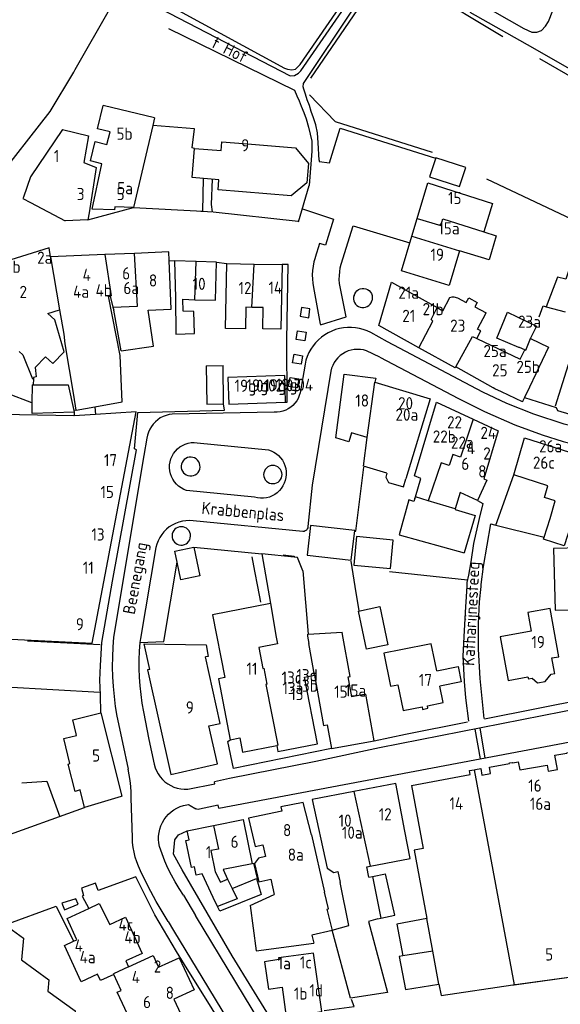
# Model space of a CAD drawing. Header units: metres. Extents: x 233874 to 239264, y 443832 to 448222.
# Tile 74 of 198: x 236145 to 236256, y 444914 to 445116. Entities that reach past the tile are written whole.
import ezdxf

# ---------------------------------------------------------------- set-up
doc = ezdxf.new("R2010")
doc.units = ezdxf.units.M
doc.header["$MEASUREMENT"] = 0
for name, color, linetype in [('BIJGEBOUW', 4, 'Continuous'), ('DAKRAND', 4, 'Continuous'), ('DAKRAND-BYG', 4, 'Continuous'), ('HEG', 253, 'Continuous'), ('HEK', 253, 'Continuous'), ('HOOFDGEBOUW', 4, 'Continuous'), ('HUISNUMMER', 253, 'Continuous'), ('KANTVERH', 253, 'Continuous'), ('KNTONVERHARD', 253, 'Continuous'), ('MUUR', 253, 'Continuous'), ('RASTER', 253, 'Continuous'), ('STRAATNAAM', 253, 'Continuous'), ('TUSSENMUUR', 253, 'Continuous')]:
    doc.layers.add(name, color=color, linetype=linetype)
doc.styles.get("Standard").update_dxf_attribs({"font": 'iso.shx'})

msp = doc.modelspace()

# ---------------------------------------------------------------- linework, layer by layer
at = {"layer": 'BIJGEBOUW'}
for p in [(236182.98, 445045.3), (236186.55, 445037.48)]:
    msp.add_line(p, (236186.44, 445045.35), dxfattribs=at)
for points in [[(236182.98, 445045.3), (236183.11, 445037.43), (236186.55, 445037.48)], [(236199.26, 445037.79), (236199.11, 445043.28), (236187.45, 445042.92), (236187.63, 445037.44), (236199.26, 445037.79)]]:
    msp.add_lwpolyline(points, dxfattribs=at)
at = {"layer": 'DAKRAND'}
for p, q in [((236150.95, 445097.48), (236155.8, 445105.6)), ((236172.41, 445096.23), (236161.83, 445098.72)), ((236163.28, 445059.62), (236163.84, 445057.35)), ((236163.84, 445057.35), (236164, 445056.71)), ((236249.54, 445050.89), (236253.26, 445049.1)), ((236153.98, 445049.83), (236155.74, 445039.24)), ((236147.55, 445042.6), (236147.49, 445041.36)), ((236147.17, 445037.67), (236142.18, 445039.61)), ((236156.31, 445036.21), (236155.83, 445036.11)), ((236155.83, 445036.11), (236155.91, 445035.77)), ((236156.31, 445036.21), (236160.11, 445036.88)), ((236160.11, 445036.88), (236160.27, 445035.31)), ((236155.91, 445035.77), (236155.9, 445035.02)), ((236252.32, 445010.08), (236253.57, 445013.97)), ((236202.8, 445003.21), (236203.9, 444990.16)), ((236203.9, 444990.16), (236210.86, 444990.62)), ((236204.61, 444948.98), (236207.29, 444937.23)), ((236185.31, 444934.28), (236184.44, 444936.11)), ((236218.23, 444931.75), (236218.84, 444931.89))]:
    msp.add_line(p, q, dxfattribs=at)
for points in [[(236180.59, 445089.93), (236180.12, 445090.02), (236180.6, 445093.92), (236172.04, 445094.64)], [(236180.59, 445089.93), (236186.04, 445089.47), (236186.11, 445090.33), (236186.19, 445091.29), (236192.29, 445090.78)], [(236160.11, 445036.88), (236165.72, 445037.86), (236165.33, 445047.39), (236162.96, 445059.56), (236163.28, 445059.62)], [(236165.56, 445048.34), (236172.18, 445049.32), (236171.09, 445056.71)], [(236244.83, 445056.28), (236250.76, 445053.45), (236249.56, 445050.95)], [(236249.56, 445050.95), (236249.53, 445050.89), (236249.54, 445050.89)], [(236153.83, 445048.16), (236151.52, 445045.74), (236150.02, 445047.16), (236147.88, 445044.91), (236148.1, 445043.03), (236147.56, 445042.88), (236147.55, 445042.6)], [(236147.49, 445041.36), (236154.64, 445041.39), (236155.83, 445036.11)], [(236155.74, 445039.24), (236156.24, 445036.2), (236156.31, 445036.21)], [(236155.91, 445035.77), (236147.25, 445035.48), (236147.24, 445037.64), (236147.17, 445037.67)], [(236220.07, 445023.22), (236219.83, 445022.45), (236220.42, 445021.34), (236223.45, 445020.42), (236223.94, 445022.05)], [(236225.82, 445018.03), (236225.63, 445017.46), (236224.56, 445017.76), (236222.58, 445010.57), (236235.93, 445006.9)], [(236257.8, 445012.6), (236256.42, 445008.32), (236252.19, 445009.68), (236252.32, 445010.08)], [(236171.44, 444982.96), (236170.25, 444988.22), (236182.98, 444987.99), (236183.38, 444985.63), (236182.82, 444985.51)], [(236229.88, 444984.67), (236229.17, 444988.23), (236222.95, 444986.98)], [(236230.29, 444982.64), (236234.67, 444983.52), (236235.3, 444980.39), (236230.92, 444979.51)], [(236249.03, 444981.42), (236249.1, 444981), (236249.9, 444981.15), (236251, 444980.22), (236252.56, 444980.5), (236253.78, 444981.96), (236254.53, 444982.1), (236254.48, 444982.41)], [(236216.64, 444942.53), (236224.85, 444944.1), (236223.77, 444949.71)], [(236195.17, 444944.51), (236193.7, 444944.17), (236192.92, 444943.07), (236193.79, 444939.32), (236196.23, 444939.89)], [(236216.36, 444940.31), (236215.95, 444942.39), (236216.64, 444942.53)], [(236188.31, 444937.95), (236193.33, 444940.02), (236194.26, 444936.74), (236185.76, 444933.33), (236185.31, 444934.28)], [(236218.84, 444931.89), (236221.69, 444932.51), (236219.79, 444940.97)], [(236207.77, 444933.74), (236208.83, 444929.35), (236204.7, 444928.35), (236205.1, 444926.73)], [(236228.27, 444931.82), (236222.13, 444930.67), (236223.35, 444924.12)], [(236223.35, 444924.12), (236222.62, 444923.99), (236223.87, 444917.25), (236230.76, 444918.3)]]:
    msp.add_lwpolyline(points, dxfattribs=at)
at = {"layer": 'DAKRAND-BYG'}
for p, q in [((236252.77, 445057.43), (236256.64, 445056.4)), ((236177.81, 445001.32), (236177.03, 445005))]:
    msp.add_line(p, q, dxfattribs=at)
for points in [[(236228.84, 445084.09), (236235, 445082.13), (236236.24, 445086.03), (236230.09, 445087.99), (236228.84, 445084.09)], [(236256.82, 445063.09), (236255.1, 445063.52), (236252.77, 445057.43)], [(236203.68, 445006.41), (236212.77, 445005.36), (236213.48, 445011.45), (236204.39, 445012.49), (236203.68, 445006.41)], [(236213.28, 445004.38), (236220.78, 445003.66), (236221.35, 445009.52), (236213.84, 445010.24), (236213.28, 445004.38)], [(236177.03, 445005), (236176.55, 445007.26), (236180.43, 445008.08)], [(236180.43, 445008.08), (236181.69, 445002.14), (236177.81, 445001.32)], [(236260.08, 444995.25), (236259.78, 445007.93), (236254.29, 445007.8), (236254.59, 444995.12), (236260.08, 444995.25)], [(236215.86, 444987.08), (236214.23, 444994.94), (236218.63, 444995.86), (236220.26, 444988), (236215.86, 444987.08)]]:
    msp.add_lwpolyline(points, dxfattribs=at)
at = {"layer": 'HEG'}
for p, q in [((236251.4, 445108.42), (236262.11, 445102.13)), ((236254.69, 445037.05), (236257.68, 445046.68)), ((236192.36, 445006.04), (236192.91, 445003.11)), ((236192.91, 445003.11), (236193.49, 445000)), ((236220.64, 445003.08), (236236.61, 445001.33)), ((236193.49, 445000), (236194.1, 444996.74)), ((236141.9, 444979.37), (236161.14, 444978.31))]:
    msp.add_line(p, q, dxfattribs=at)
for points in [[(236204.47, 445104.36), (236218.39, 445124.84), (236218.74, 445125.28), (236219.4, 445125.87), (236220.05, 445126.1), (236220.95, 445126.08), (236221.99, 445125.86), (236224.1, 445124.77), (236227.93, 445122.55), (236243.84, 445112.91)], [(236168.77, 445122.97), (236199.05, 445106.41), (236199.69, 445106.2), (236200.53, 445106.09), (236201.33, 445106.22), (236202.24, 445107.14), (236213.53, 445123.56)], [(236204.19, 445100.9), (236209.43, 445095.47), (236229.34, 445089.17)]]:
    msp.add_lwpolyline(points, dxfattribs=at)
at = {"layer": 'HEK'}
msp.add_line((236146.3, 444988.81), (236161.21, 444988.04), dxfattribs=at)
msp.add_lwpolyline([(236240.53, 445083.65), (236260.46, 445074.22), (236256.82, 445063.09)], dxfattribs=at)
at = {"layer": 'HOOFDGEBOUW'}
for p, q in [((236172.41, 445096.23), (236172.04, 445094.64)), ((236225.19, 445071.92), (236226.3, 445075.56)), ((236239.96, 445072.81), (236242.52, 445071.99)), ((236168.26, 445068.38), (236162.18, 445068.12)), ((236162.18, 445068.12), (236151.06, 445067.65)), ((236175.8, 445056.91), (236175.38, 445066.9)), ((236185.1, 445066.59), (236180.9, 445066.71)), ((236192.82, 445066.17), (236198.56, 445066.06)), ((236238.59, 445058.29), (236238.13, 445057.37)), ((236165.56, 445048.34), (236164, 445056.71)), ((236171.09, 445056.71), (236175.8, 445056.91)), ((236238.13, 445057.37), (236240.44, 445056.15)), ((236160.27, 445035.31), (236155.9, 445035.02)), ((236225.82, 445018.03), (236225.92, 445018.37)), ((236194.4, 445006.68), (236196.17, 444996.48)), ((236201.05, 445005.99), (236194.4, 445006.68)), ((236106.7, 444990.83), (236159.6, 444988.36)), ((236185.88, 444971.86), (236182.82, 444985.51)), ((236230.29, 444982.64), (236229.88, 444984.67)), ((236231.6, 444976.13), (236230.92, 444979.51)), ((236244.95, 444980.68), (236249.03, 444981.42)), ((236197.46, 444967.35), (236197.71, 444966.09)), ((236237.01, 444962.19), (236237.98, 444962.35)), ((236187.38, 444939.91), (236188.31, 444937.95)), ((236196.23, 444939.89), (236196.96, 444936.75)), ((236216.36, 444940.31), (236217.09, 444940.45)), ((236217.09, 444940.45), (236219.79, 444940.97)), ((236192.01, 444934.46), (236196.96, 444936.75)), ((236192.01, 444934.46), (236193.21, 444925.18)), ((236193.21, 444925.18), (236205.1, 444926.73)), ((236167.06, 444921.9), (236172.07, 444924.22)), ((236246.22, 444918.19), (236259.91, 444920.07)), ((236245.92, 444918.15), (236246.22, 444918.19))]:
    msp.add_line(p, q, dxfattribs=at)
for points in [[(236155.8, 445105.6), (236156.11, 445106.16), (236163.41, 445118.95)], [(236129.54, 445103.16), (236126.42, 445099.25), (236130.69, 445095.72), (236129.41, 445094.09), (236134.1, 445090.33), (236132.59, 445088.4), (236139.48, 445082.87), (236150.95, 445097.48)], [(236172.04, 445094.64), (236168.09, 445077.8), (236164.22, 445077.96), (236164.2, 445077.3), (236159.6, 445077.47), (236161.6, 445086.78), (236159.21, 445087.41), (236160.19, 445091.33), (236162.62, 445090.73), (236163.25, 445093.32), (236160.7, 445093.92), (236161.83, 445098.72)], [(236153.48, 445093.84), (236146.93, 445084.08), (236145.46, 445079.91)], [(236153.48, 445093.84), (236158.86, 445092.5), (236157.88, 445087.03), (236160.42, 445086.03), (236158.94, 445076.7)], [(236192.29, 445090.78), (236201.3, 445090.03), (236203.98, 445086.8), (236203.65, 445082.86), (236200.42, 445080.18), (236185.44, 445081.43), (236185.61, 445083.49), (236180.09, 445083.96), (236180.59, 445089.93)], [(236226.3, 445075.56), (236228.5, 445082.85), (236241.73, 445078.65), (236239.96, 445072.81)], [(236145.46, 445079.91), (236145.36, 445079.63), (236146.9, 445078.82), (236154.04, 445075.09)], [(236158.94, 445076.7), (236158.71, 445075.28), (236154.04, 445075.09)], [(236234.98, 445068.91), (236232.82, 445061.77), (236223.05, 445064.82), (236225.19, 445071.92)], [(236242.52, 445071.99), (236241.07, 445067.07), (236234.98, 445068.91)], [(236151.06, 445067.65), (236151.06, 445067.65), (236150.75, 445069.51), (236140.46, 445066.28), (236135.08, 445063.01), (236132.41, 445060.04)], [(236175.38, 445066.9), (236175.3, 445068.68), (236168.26, 445068.38)], [(236180.9, 445066.71), (236176.46, 445066.83), (236176.7, 445059.25), (236176.76, 445051.79), (236180.6, 445051.91), (236180.45, 445056.43), (236178.27, 445056.5), (236178.19, 445058.94), (236180.67, 445058.86)], [(236180.67, 445058.86), (236184.88, 445058.75), (236185.1, 445066.59)], [(236192.35, 445057.29), (236191.14, 445057.32), (236191.05, 445052.87), (236186.95, 445052.96), (236187.21, 445066.28), (236192.82, 445066.17)], [(236198.56, 445066.06), (236198.3, 445052.83), (236194.6, 445052.9), (236194.68, 445057.24), (236192.35, 445057.29)], [(236226.61, 445049.01), (236218.43, 445053.56), (236221, 445062.45), (236230.37, 445057.24)], [(236230.37, 445057.24), (236231.52, 445056.6), (236233.02, 445059.3), (236233.46, 445059.48), (236233.81, 445059.47), (236234.54, 445059.26), (236236.37, 445058.29)], [(236236.37, 445058.29), (236236.89, 445059.23), (236238.59, 445058.29)], [(236153.83, 445048.16), (236151.89, 445054.72), (236150.47, 445056.04), (236152.9, 445056.79)], [(236152.9, 445056.79), (236153.79, 445051.77), (236153.98, 445049.83)], [(236248.38, 445048.6), (236247.3, 445049.04), (236247.18, 445049.08), (236242.65, 445050.94), (236244.83, 445056.28)], [(236238.54, 445050.91), (236239.36, 445052.48), (236238.7, 445052.83), (236240.44, 445056.15)], [(236238.54, 445050.91), (236247.45, 445046.65), (236248.38, 445048.6)], [(236234.19, 445045.07), (236234.08, 445044.86), (236226.61, 445049.01)], [(236253.26, 445049.1), (236249.34, 445040.89), (236248.32, 445038.76)], [(236248.32, 445038.76), (236247.92, 445037.94), (236247.89, 445037.87), (236243.57, 445039.93), (236242.24, 445040.57), (236241.86, 445040.75), (236234.19, 445045.07)], [(236216.05, 445030.57), (236212.84, 445031.54), (236212.29, 445029.7), (236209.6, 445030.51), (236211.28, 445043.6), (236217.83, 445042.77), (236217.57, 445041.92), (236217.58, 445041.92)], [(236217.58, 445041.92), (236228.92, 445038.48), (236223.94, 445022.05)], [(236225.92, 445018.37), (236227.04, 445022.12), (236225.75, 445022.72), (236230.27, 445037.79), (236237.8, 445034.32)], [(236155.9, 445035.02), (236155.83, 445035.01), (236133.46, 445035.44)], [(236159.6, 444988.36), (236168.61, 445035.87), (236160.27, 445035.31)], [(236237.8, 445034.32), (236242.93, 445031.95), (236239.97, 445022.09), (236240.58, 445021.81), (236238.66, 445017.63), (236235.1, 445019.27), (236234.1, 445015.93)], [(236220.07, 445023.22), (236215.29, 445024.67), (236216.05, 445030.57)], [(236253.57, 445013.97), (236254.63, 445017.56), (236252.41, 445018.27), (236253.11, 445020.66), (236246.09, 445022.92), (236248.33, 445030.53), (236262.29, 445026.05), (236258.29, 445012.45), (236257.8, 445012.6)], [(236234.1, 445015.93), (236234.05, 445015.77), (236238.22, 445014.52), (236235.93, 445006.9)], [(236202.8, 445003.21), (236201.72, 445005.92), (236201.05, 445005.99)], [(236196.17, 444996.48), (236184.3, 444994.16), (236186.82, 444981.27), (236185.49, 444981.01), (236187.93, 444968.5), (236189.88, 444968.88), (236190.45, 444965.97), (236197.46, 444967.35)], [(236254.48, 444982.41), (236253.95, 444985.31), (236255.36, 444985.56), (236253.58, 444995.44), (236249.02, 444994.61), (236249.71, 444990.77), (236243.33, 444989.62), (236244.95, 444980.68)], [(236205.22, 444981.75), (236207.05, 444971.44), (236207.82, 444971.58), (236208.7, 444966.72), (236217.46, 444968.31), (236215.72, 444977.86), (236212.87, 444977.34), (236212.13, 444981.4), (236212.53, 444981.47), (236210.95, 444990.1), (236210.86, 444990.62)], [(236222.95, 444986.98), (236219.45, 444986.28), (236220.82, 444979.49), (236222.32, 444979.79)], [(236171.44, 444982.96), (236170.93, 444982.84), (236175.74, 444961.39), (236185.29, 444963.53), (236183.54, 444971.34), (236185.88, 444971.86)], [(236197.71, 444966.09), (236205.83, 444967.68), (236203.15, 444981.35), (236205.22, 444981.75)], [(236222.32, 444979.79), (236223.39, 444974.48), (236227.29, 444975.26), (236227.39, 444974.73), (236228.49, 444974.96), (236228.38, 444975.48), (236231.6, 444976.13)], [(236155.02, 444963.62), (236153.74, 444968.73), (236154.05, 444968.81), (236156.39, 444969.4), (236156.31, 444969.71), (236155.59, 444972.59), (236161.37, 444974.04), (236165.67, 444956.91), (236165.52, 444956.87)], [(236241.12, 444962.91), (236245.25, 444963.65), (236245.23, 444963.76), (236245.87, 444963.87), (236245.89, 444963.76), (236247.04, 444963.97), (236247.34, 444962.3), (236252.98, 444963.3), (236253.2, 444962.08), (236255.07, 444962.41), (236254.55, 444965.32), (236256.99, 444965.75), (236256.97, 444965.85), (236257.57, 444965.96)], [(236165.52, 444956.87), (236165.53, 444956.83), (236158.04, 444954.6), (236157.15, 444958.21), (236156.09, 444957.89), (236154.69, 444963.52), (236155.02, 444963.62)], [(236225.11, 444959.09), (236237.17, 444961.37), (236237.01, 444962.19)], [(236237.98, 444962.35), (236238.25, 444962.4), (236239.33, 444962.59), (236239.57, 444961.25), (236241.36, 444961.57), (236241.12, 444962.91)], [(236223.77, 444949.71), (236221.89, 444959.53), (236213.31, 444957.88)], [(236213.31, 444957.88), (236204.73, 444956.23), (236207.8, 444942.11), (236209.2, 444941.28), (236209.99, 444941.43), (236210.48, 444939.18), (236210.49, 444939.18)], [(236225.11, 444959.09), (236227.49, 444946.18), (236225.69, 444945.82), (236228.27, 444931.82)], [(236204.61, 444948.98), (236202.89, 444955.65), (236198.33, 444954.71), (236198.54, 444953.84), (236191.66, 444952.42), (236193.01, 444946.58), (236194.61, 444946.91), (236195.17, 444944.51)], [(236184.5, 444950.91), (236190.57, 444952.15), (236192.43, 444943.06)], [(236184.44, 444936.11), (236182.13, 444940.96), (236180.91, 444940.72), (236180.56, 444942.43), (236179.95, 444942.3), (236178.82, 444947.84), (236179.48, 444947.98), (236179.1, 444949.81), (236184.5, 444950.91)], [(236192.43, 444943.06), (236186.46, 444941.85), (236187.38, 444939.91)], [(236218.23, 444931.75), (236216.32, 444931.21), (236220.21, 444916.61), (236212.57, 444915.44), (236208.81, 444929.43), (236212.26, 444930.36), (236210.49, 444939.18)], [(236207.77, 444933.74), (236208.08, 444933.81), (236207.29, 444937.23)], [(236155.76, 444927.12), (236156.45, 444927.44), (236154.43, 444931.79), (236158.92, 444933.87)], [(236158.92, 444933.87), (236161.05, 444934.86), (236163.19, 444930.57), (236166.42, 444932.07), (236169.87, 444924.64), (236166.51, 444923.09), (236167.06, 444921.9)], [(236141.71, 444930.49), (236145.51, 444927.75), (236145.09, 444923.29), (236150.72, 444919.22), (236150.5, 444916.9), (236156.11, 444912.85), (236155.91, 444910.7), (236157.79, 444909.15), (236157.57, 444906.88), (236159.45, 444905.52), (236159.24, 444903.21)], [(236164, 444920.33), (236161.29, 444919.07), (236160.68, 444920.38), (236157.33, 444918.83), (236153.89, 444926.26), (236155.76, 444927.12)], [(236172.07, 444924.22), (236173.2, 444921.78), (236177.46, 444923.76), (236180.54, 444917.14), (236176.37, 444915.21), (236177.78, 444912.17)], [(236206.71, 444912.69), (236205, 444924.69), (236197.8, 444923.75), (236197.88, 444923.38), (236194.94, 444922.93), (236195.77, 444917.31), (236198.6, 444917.72), (236199.37, 444911.64), (236206.71, 444912.69)], [(236169.64, 444908.39), (236168.25, 444911.39), (236167.36, 444910.98), (236164.71, 444916.68), (236165.52, 444917.05), (236164, 444920.33)], [(236230.76, 444918.3), (236231.19, 444915.96), (236245.92, 444918.15)]]:
    msp.add_lwpolyline(points, dxfattribs=at)
at = {"layer": 'KANTVERH'}
for p, q in [((236182.31, 445077.04), (236182.45, 445083.76)), ((236201.96, 445074.83), (236204.11, 445082.29)), ((236181.86, 445077.05), (236182.31, 445077.02)), ((236184.4, 445076.89), (236201.86, 445074.98)), ((236175.38, 445066.9), (236176.46, 445066.83)), ((236185.1, 445066.59), (236187.21, 445066.28)), ((236205.01, 445061.36), (236206.39, 445053.81)), ((236220.22, 445050.21), (236216.76, 445052.13)), ((236218.61, 445047.07), (236215.89, 445048.36)), ((236203.27, 445045.65), (236202.26, 445039.73)), ((236196.96, 445035.75), (236175.99, 445035.39)), ((236181.14, 445029.5), (236195.75, 445028.06)), ((236242.42, 445012.56), (236246.09, 445022.92)), ((236192.92, 445018.29), (236178.96, 445019.68)), ((236202.79, 445011.28), (236180.3, 445013.45)), ((236172.65, 445007.98), (236169.48, 444989.29)), ((236180.43, 445008.08), (236194.4, 445006.68)), ((236212.68, 445005.19), (236213.49, 445000)), ((236213.49, 445000), (236214.28, 444994.95)), ((236169.48, 444989.29), (236169.39, 444988.48)), ((236161.37, 444974.04), (236161.31, 444977.73)), ((236264.77, 444975.97), (236218.58, 444966.82)), ((236170.12, 444974.25), (236171.24, 444968.55)), ((236164.63, 444973.34), (236165.8, 444967.91)), ((236238.15, 444970.7), (236239.21, 444964.61)), ((236239.13, 444970.89), (236240.2, 444964.79)), ((236165.8, 444967.91), (236166.94, 444962.48)), ((236171.24, 444968.55), (236172.29, 444963.46)), ((236218.58, 444966.82), (236205.5, 444964.07)), ((236205.5, 444964.07), (236187.77, 444960.52)), ((236187.77, 444960.52), (236184.72, 444959.86)), ((236167.83, 444948.42), (236167.56, 444956.53)), ((236139.82, 444948.06), (236158.04, 444954.6)), ((236179.71, 444955.03), (236180.85, 444954.34)), ((236178.31, 444936.6), (236180.8, 444932.41)), ((236175.17, 444931.19), (236176.29, 444929.35)), ((236245.92, 444918.15), (236259.91, 444920.07))]:
    msp.add_line(p, q, dxfattribs=at)
for points in [[(236206.14, 445087.48), (236206.15, 445087.26), (236208.3, 445087), (236210.49, 445094.1), (236230.07, 445087.92)], [(236184.23, 445083.61), (236184.03, 445078.44), (236184.23, 445076.91)], [(236158.71, 445075.28), (236168.09, 445077.8), (236182.31, 445077.04), (236184.23, 445076.91)], [(236202.73, 445077.52), (236209.14, 445075.39), (236207.48, 445070.07), (236206.25, 445070.42), (236205.34, 445067.56), (236205.34, 445067.47)], [(236210.67, 445066.19), (236213.12, 445074.02), (236224.78, 445070.54)], [(236205.34, 445067.47), (236205.1, 445066.62), (236204.92, 445065.76), (236204.81, 445064.88), (236204.76, 445064), (236204.78, 445063.11), (236204.86, 445062.23), (236205.01, 445061.36)], [(236199.26, 445037.79), (236199.58, 445037.81), (236199.53, 445050.53), (236199.78, 445066.1), (236198.56, 445066.06)], [(236210.36, 445062.21), (236210.31, 445063.01), (236210.32, 445063.81), (236210.38, 445064.61), (236210.49, 445065.41), (236210.67, 445066.19)], [(236206.47, 445053.7), (236211.69, 445055.32), (236210.36, 445062.21)], [(236213.34, 445059.73), (236213.47, 445060.09), (236213.67, 445060.43), (236213.93, 445060.71), (236214.25, 445060.93), (236214.6, 445061.09), (236214.98, 445061.17), (236215.37, 445061.17), (236215.75, 445061.1), (236216.11, 445060.94), (236216.43, 445060.72), (236216.69, 445060.44), (236216.89, 445060.11), (236217.03, 445059.74), (236217.08, 445059.36), (236217.06, 445058.97), (236216.96, 445058.6)], [(236213.34, 445059.73), (236213.25, 445059.36), (236213.24, 445058.98), (236213.31, 445058.61), (236213.45, 445058.26), (236213.65, 445057.94), (236213.91, 445057.67), (236214.23, 445057.46), (236214.57, 445057.31)], [(236214.57, 445057.31), (236214.94, 445057.24), (236215.32, 445057.23), (236215.69, 445057.31), (236216.04, 445057.45), (236216.35, 445057.66), (236216.61, 445057.93), (236216.82, 445058.25), (236216.96, 445058.6)], [(236204.03, 445055.15), (236204.29, 445057.02), (236202.52, 445057.24), (236202.26, 445055.5), (236204.03, 445055.15)], [(236201.75, 445052.5), (236203.51, 445052.2), (236203.23, 445050.43), (236201.47, 445050.67), (236201.75, 445052.5)], [(236216.76, 445052.13), (236216.01, 445052.47), (236215.23, 445052.76), (236214.43, 445052.97), (236213.62, 445053.1), (236212.8, 445053.17), (236211.97, 445053.17), (236211.15, 445053.09), (236210.34, 445052.94), (236209.54, 445052.72), (236208.77, 445052.43), (236208.03, 445052.07), (236207.32, 445051.65), (236206.65, 445051.16), (236206.02, 445050.63), (236205.45, 445050.03), (236204.93, 445049.39), (236204.47, 445048.71), (236204.07, 445047.99), (236203.73, 445047.23), (236203.47, 445046.45), (236203.27, 445045.65)], [(236352.93, 445009.12), (236335.37, 445015.28), (236321.22, 445020.2), (236315.29, 445022.15), (236310.71, 445023.34), (236303.85, 445024.59), (236282.11, 445028.27), (236265.19, 445031.06), (236262.29, 445031.84), (236256.48, 445033.31), (236250.22, 445035.37), (236244.68, 445037.58), (236239.77, 445039.91), (236220.22, 445050.21)], [(236215.89, 445048.36), (236215.28, 445048.54), (236214.65, 445048.64), (236214.01, 445048.67), (236213.38, 445048.63), (236212.75, 445048.51), (236212.14, 445048.33), (236211.55, 445048.07), (236211, 445047.76), (236210.49, 445047.38), (236210.02, 445046.95), (236209.61, 445046.46), (236209.25, 445045.94), (236208.95, 445045.37), (236208.72, 445044.78), (236208.56, 445044.16)], [(236201.02, 445047.69), (236202.76, 445047.36), (236202.45, 445045.6), (236200.71, 445045.91), (236201.02, 445047.69)], [(236218.61, 445047.07), (236234.8, 445038.6), (236240.09, 445035.88), (236246.36, 445033.19), (236251.94, 445031.13), (236256.27, 445029.76), (236261.62, 445028.45), (236272.78, 445026.34), (236294.61, 445022.66), (236305.84, 445020.81), (236310.46, 445019.83), (236314.3, 445018.76), (236332.55, 445012.56), (236343.32, 445008.81), (236351.62, 445005.92)], [(236208.56, 445044.16), (236204.74, 445020.79), (236203.85, 445012.32)], [(236200.21, 445042.9), (236201.98, 445042.64), (236201.68, 445040.79), (236199.88, 445041.06), (236200.21, 445042.9)], [(236202.26, 445039.73), (236202.09, 445039.16), (236201.86, 445038.6), (236201.56, 445038.08), (236201.21, 445037.6), (236200.8, 445037.16), (236200.34, 445036.77), (236199.84, 445036.44), (236199.31, 445036.17), (236198.74, 445035.96), (236198.16, 445035.82), (236197.56, 445035.75), (236196.96, 445035.75)], [(236248.32, 445038.76), (236254.84, 445036.7), (236255.07, 445036.1), (236260.16, 445034.6)], [(236161.31, 444983.74), (236161.6, 444988.47), (236163.74, 445001.1), (236168.7, 445028.04), (236168.29, 445028.27), (236168.96, 445035.7), (236186.73, 445036.2), (236186.55, 445037.48)], [(236175.99, 445035.39), (236175.36, 445035.29), (236174.74, 445035.12), (236174.14, 445034.88), (236173.57, 445034.58), (236173.04, 445034.21), (236172.56, 445033.8), (236172.12, 445033.33), (236171.73, 445032.81), (236171.4, 445032.26), (236171.14, 445031.67), (236170.94, 445031.06), (236170.81, 445030.43)], [(236170.81, 445030.43), (236170.22, 445026.89), (236163.94, 444989.58)], [(236178.96, 445019.68), (236178.38, 445019.91), (236177.83, 445020.2), (236177.32, 445020.56), (236176.86, 445020.98), (236176.46, 445021.46), (236176.12, 445021.98), (236175.84, 445022.53), (236175.64, 445023.12), (236175.51, 445023.73), (236175.45, 445024.35), (236175.47, 445024.97), (236175.57, 445025.59), (236175.74, 445026.18), (236175.99, 445026.76), (236176.3, 445027.29), (236176.67, 445027.79), (236177.11, 445028.23), (236177.6, 445028.62), (236178.12, 445028.95), (236178.69, 445029.21), (236179.28, 445029.39), (236179.89, 445029.51), (236180.52, 445029.54), (236181.14, 445029.5)], [(236195.75, 445028.06), (236196.33, 445027.86), (236196.87, 445027.58), (236197.39, 445027.24), (236197.85, 445026.85), (236198.27, 445026.4), (236198.63, 445025.9), (236198.92, 445025.36), (236199.15, 445024.79), (236199.31, 445024.2), (236199.4, 445023.59), (236199.41, 445022.98), (236199.35, 445022.36), (236199.21, 445021.77), (236199.01, 445021.19), (236198.74, 445020.64), (236198.4, 445020.13), (236198, 445019.66), (236197.55, 445019.24), (236197.05, 445018.88), (236196.52, 445018.59), (236195.95, 445018.35), (236195.36, 445018.2), (236194.75, 445018.11), (236194.13, 445018.09), (236193.52, 445018.15), (236192.92, 445018.29)], [(236180.25, 445026.49), (236179.88, 445026.54), (236179.5, 445026.53), (236179.14, 445026.43), (236178.8, 445026.28), (236178.49, 445026.05), (236178.24, 445025.78), (236178.04, 445025.46), (236177.91, 445025.1), (236177.85, 445024.73), (236177.86, 445024.36), (236177.95, 445023.99), (236178.1, 445023.65), (236178.31, 445023.34), (236178.58, 445023.08), (236178.9, 445022.88), (236179.25, 445022.74), (236179.62, 445022.67)], [(236179.62, 445022.67), (236180.01, 445022.67), (236180.38, 445022.76), (236180.74, 445022.91), (236181.05, 445023.13), (236181.32, 445023.41), (236181.53, 445023.74), (236181.66, 445024.1), (236181.73, 445024.48), (236181.71, 445024.87), (236181.62, 445025.24), (236181.46, 445025.59), (236181.23, 445025.9), (236180.95, 445026.16), (236180.62, 445026.36), (236180.25, 445026.49)], [(236196.67, 445024.85), (236196.3, 445024.82), (236195.94, 445024.71), (236195.62, 445024.53), (236195.33, 445024.3), (236195.1, 445024.01), (236194.92, 445023.68), (236194.82, 445023.33), (236194.78, 445022.96), (236194.82, 445022.59), (236194.93, 445022.24), (236195.11, 445021.91), (236195.34, 445021.63), (236195.63, 445021.4), (236195.96, 445021.22), (236196.31, 445021.12), (236196.68, 445021.09), (236197.05, 445021.13)], [(236197.05, 445021.13), (236197.4, 445021.23), (236197.73, 445021.41), (236198.01, 445021.65), (236198.24, 445021.93), (236198.41, 445022.26), (236198.52, 445022.61), (236198.55, 445022.98), (236198.51, 445023.34), (236198.4, 445023.7), (236198.23, 445024.02), (236197.99, 445024.3), (236197.71, 445024.54), (236197.38, 445024.71), (236197.03, 445024.82), (236196.67, 445024.85)], [(236238.66, 445017.63), (236239.79, 445017.03), (236239.03, 445013.97)], [(236239.03, 445013.97), (236237.83, 445008.82), (236237.3, 445005.05), (236236.8, 445002.28), (236236.51, 445000.79), (236236.46, 445000)], [(236180.3, 445013.45), (236179.56, 445013.5), (236178.83, 445013.47), (236178.1, 445013.36), (236177.38, 445013.18), (236176.69, 445012.92), (236176.03, 445012.59), (236175.41, 445012.2), (236174.84, 445011.74), (236174.31, 445011.22), (236173.85, 445010.65), (236173.44, 445010.03), (236173.11, 445009.38), (236172.84, 445008.69), (236172.65, 445007.98)], [(236177.88, 445012.26), (236177.51, 445012.22), (236177.16, 445012.12), (236176.84, 445011.95), (236176.56, 445011.72), (236176.32, 445011.44), (236176.14, 445011.13), (236176.03, 445010.78), (236175.98, 445010.42), (236176.01, 445010.05), (236176.1, 445009.7), (236176.26, 445009.38), (236176.48, 445009.08), (236176.75, 445008.84), (236177.06, 445008.65), (236177.4, 445008.53)], [(236177.4, 445008.53), (236177.78, 445008.47), (236178.15, 445008.49), (236178.52, 445008.58), (236178.86, 445008.74), (236179.16, 445008.97), (236179.41, 445009.25), (236179.6, 445009.58), (236179.72, 445009.94), (236179.77, 445010.31), (236179.74, 445010.69), (236179.64, 445011.05), (236179.47, 445011.39), (236179.23, 445011.68), (236178.94, 445011.93), (236178.61, 445012.11), (236178.25, 445012.22), (236177.88, 445012.26)], [(236203.85, 445012.32), (236203.82, 445012.04), (236203.71, 445011.79), (236203.55, 445011.57), (236203.33, 445011.41), (236203.07, 445011.3), (236202.79, 445011.28)], [(236239.4, 445000), (236239.44, 445000.38), (236239.92, 445004.1), (236241.37, 445012.83), (236242.42, 445012.56)], [(236198.8, 445006.48), (236201.03, 445006.23), (236201.05, 445005.99)], [(236169.39, 444988.48), (236174.27, 444988.7), (236177.03, 445005)], [(236236.46, 445000), (236236.21, 444995.83), (236235.96, 444990.96), (236235.69, 444985.65), (236235.93, 444980.47), (236236.21, 444977.13), (236236.8, 444972.35)], [(236240.04, 444972.88), (236239.23, 444981.05), (236238.86, 444987.12), (236238.87, 444992.29), (236239.07, 444996.86), (236239.4, 445000)], [(236163.94, 444989.58), (236163.8, 444987.55), (236163.73, 444985.51), (236163.72, 444983.48), (236163.77, 444981.44), (236163.89, 444979.41), (236164.07, 444977.38), (236164.32, 444975.36), (236164.63, 444973.34)], [(236169.39, 444988.48), (236169.26, 444986.7), (236169.19, 444984.91), (236169.18, 444983.13), (236169.24, 444981.34), (236169.37, 444979.56), (236169.55, 444977.78), (236169.8, 444976.01), (236170.12, 444974.25)], [(236161.31, 444977.73), (236161.21, 444979.23), (236161.18, 444980.74), (236161.21, 444982.24), (236161.31, 444983.74)], [(236240.09, 444972.77), (236261.11, 444976.95), (236265.51, 444977.69)], [(236185.55, 444954.47), (236291.75, 444974.53), (236292.4, 444974.64), (236293.19, 444974.69), (236293.89, 444974.74), (236294.72, 444974.74), (236295.54, 444974.7), (236296.36, 444974.49), (236297.24, 444974.13), (236298.05, 444973.65), (236298.9, 444973.09), (236299.54, 444972.29), (236300.09, 444971.49), (236300.55, 444970.52), (236300.7, 444969.84), (236304.85, 444943.93), (236310.11, 444909.56), (236312.04, 444898.5), (236312.2, 444897.35)], [(236217.46, 444968.31), (236223.86, 444969.64), (236236.6, 444972.2)], [(236208.7, 444966.72), (236188.61, 444962.59), (236187.41, 444968.14), (236187.93, 444968.5)], [(236172.29, 444963.46), (236172.49, 444962.77), (236172.76, 444962.11), (236173.1, 444961.48), (236173.51, 444960.89), (236173.99, 444960.35), (236174.51, 444959.86), (236175.09, 444959.44), (236175.71, 444959.08), (236176.37, 444958.79), (236177.06, 444958.58), (236177.76, 444958.44), (236178.48, 444958.37), (236179.19, 444958.39)], [(236167.56, 444956.53), (236167.56, 444957.73), (236167.5, 444958.92), (236167.37, 444960.12), (236167.19, 444961.3), (236166.94, 444962.48)], [(236179.19, 444958.39), (236184.79, 444959.45), (236184.72, 444959.86)], [(236173.41, 444946.6), (236173.28, 444947.31), (236173.21, 444948.02), (236173.23, 444948.74), (236173.31, 444949.45), (236173.47, 444950.15), (236173.7, 444950.83), (236173.99, 444951.49), (236174.36, 444952.1), (236174.78, 444952.68), (236175.26, 444953.22), (236175.79, 444953.7), (236176.37, 444954.12), (236176.99, 444954.48), (236177.64, 444954.78), (236178.32, 444955.01), (236179.02, 444955.17)], [(236179.02, 444955.17), (236179.26, 444955.18), (236179.5, 444955.14), (236179.71, 444955.03)], [(236181.58, 444954.22), (236181.33, 444954.2), (236181.08, 444954.24), (236180.85, 444954.34)], [(236185.55, 444954.47), (236185.46, 444955.07), (236181.58, 444954.22)], [(236212.31, 444880.1), (236210.84, 444883.17), (236208.89, 444887.47), (236207.31, 444890.83), (236205.93, 444893.74), (236204.68, 444896.25), (236202.62, 444900.26), (236198.89, 444906.78), (236195.44, 444912.54), (236192.36, 444917.54), (236188.32, 444924.12), (236178.09, 444941.77), (236176.26, 444945.04), (236176.54, 444947.98), (236177.33, 444948.97), (236179.1, 444949.81)], [(236169.5, 444941.59), (236169.09, 444942.52), (236168.73, 444943.46), (236168.43, 444944.43), (236168.19, 444945.41), (236168.01, 444946.41), (236167.89, 444947.41), (236167.83, 444948.42)], [(236178.31, 444936.6), (236177.43, 444937.94), (236176.61, 444939.3), (236175.84, 444940.71), (236175.14, 444942.14), (236174.5, 444943.6), (236173.92, 444945.09), (236173.41, 444946.6)], [(236175.17, 444931.19), (236173.93, 444933.22), (236172.75, 444935.27), (236171.61, 444937.35), (236170.53, 444939.46), (236169.5, 444941.59)], [(236172.42, 444932.58), (236168.56, 444940.36), (236160.8, 444937.54), (236160.27, 444939.04), (236157.42, 444938.06), (236157.78, 444936.54), (236157.53, 444936.41), (236158.92, 444933.87)], [(236153.94, 444933.56), (236156.74, 444934.74), (236156.22, 444935.84), (236153.38, 444934.95), (236153.94, 444933.56)], [(236141.71, 444930.49), (236152.22, 444934.33), (236155.76, 444927.12)], [(236196.98, 444890.41), (236196.35, 444891.61), (236190.79, 444902.52), (236189.94, 444903.98), (236183.67, 444914.15), (236179.11, 444921.45), (236176.86, 444925.05), (236172.42, 444932.58)], [(236211.36, 444876.59), (236206.04, 444888.1), (236201.55, 444897.41), (236198.7, 444902.76), (236189.07, 444918.72), (236180.8, 444932.41)], [(236176.29, 444929.35), (236183.46, 444917.5), (236192.64, 444902.36), (236194.94, 444898.26), (236197.63, 444893.03), (236202.2, 444883.46), (236206.37, 444874.28), (236211.36, 444876.59)]]:
    msp.add_lwpolyline(points, dxfattribs=at)
at = {"layer": 'KNTONVERHARD'}
for points in [[(236224.58, 445128.04), (236248.15, 445114.56), (236249.83, 445113.83), (236250.82, 445113.8), (236251.77, 445114.13), (236252.64, 445115.01), (236253.21, 445115.99), (236254.99, 445120.58)], [(236171.54, 445119.68), (236200.21, 445104.8), (236201.11, 445104.93), (236201.96, 445105.35), (236202.42, 445105.89), (236214.18, 445122.99)], [(236206.14, 445087.48), (236205.98, 445091.1), (236205.83, 445093.14), (236205.52, 445094.74), (236205, 445096.24), (236204.53, 445097.54), (236204.16, 445098.74), (236203.74, 445099.9), (236203.36, 445101.1), (236203.04, 445102.1), (236202.9, 445102.6), (236202.96, 445103.29), (236203.37, 445103.88), (236212.98, 445118.34)], [(236237.09, 445117.93), (236249.96, 445110.64), (236269.9, 445099.22)], [(236175.25, 445114.53), (236201.14, 445101.89), (236201.57, 445100.74), (236202.09, 445099.73), (236202.46, 445098.58), (236203.04, 445097.33), (236203.5, 445095.97), (236203.96, 445094.32), (236204.33, 445092.87), (236204.65, 445091.43), (236204.65, 445089.39), (236204.11, 445082.29)]]:
    msp.add_lwpolyline(points, dxfattribs=at)
at = {"layer": 'MUUR'}
msp.add_line((236192.7, 444943.16), (236193.51, 444939.73), dxfattribs=at)
for points in [[(236145.16, 444959.66), (236150.3, 444959.98), (236152.95, 444952.69)], [(236207.17, 444912.88), (236213.35, 444913.71), (236212.83, 444915.18)]]:
    msp.add_lwpolyline(points, dxfattribs=at)
at = {"layer": 'RASTER'}
msp.add_line((236241.59, 445012.77), (236252.32, 445010.08), dxfattribs=at)
for points in [[(236251.35, 445055.37), (236252.15, 445057.59), (236252.77, 445057.43)], [(236213.47, 445011.37), (236213.71, 445011.33), (236215.33, 445024.47)]]:
    msp.add_lwpolyline(points, dxfattribs=at)
at = {"layer": 'TUSSENMUUR'}
for p, q in [((236225.19, 445071.92), (236234.98, 445068.91)), ((236151.06, 445067.65), (236152.9, 445056.79)), ((236162.18, 445068.12), (236163.47, 445059.65)), ((236180.67, 445058.86), (236180.9, 445066.71)), ((236192.35, 445057.29), (236192.82, 445066.17)), ((236163.47, 445059.65), (236163.28, 445059.62)), ((236234.19, 445045.07), (236237.67, 445051.33)), ((236237.67, 445051.33), (236238.54, 445050.91)), ((236249.54, 445050.89), (236249.56, 445050.95)), ((236144.61, 445048.24), (236145.38, 445047.53)), ((236145.38, 445047.53), (236147.34, 445042.61)), ((236147.55, 445042.6), (236147.34, 445042.61)), ((236147.3, 445041.37), (236147.17, 445037.67)), ((236147.3, 445041.37), (236147.49, 445041.36)), ((236216.05, 445030.57), (236217.58, 445041.92)), ((236228.55, 445017.54), (236225.92, 445018.37)), ((236234.1, 445015.93), (236228.55, 445017.54)), ((236196.17, 444996.48), (236197.37, 444989.55)), ((236197.37, 444989.55), (236197.61, 444988.17)), ((236203.77, 444990.15), (236203.9, 444990.16)), ((236205.22, 444981.75), (236204.08, 444988.24)), ((236197.66, 444967.39), (236197.46, 444967.35)), ((236237.98, 444962.35), (236246.22, 444918.19)), ((236213.31, 444957.88), (236216.64, 444942.53)), ((236184.5, 444950.91), (236185.49, 444946.07)), ((236185.49, 444946.07), (236183.97, 444945.76)), ((236183.97, 444945.76), (236184.82, 444941.42)), ((236184.82, 444941.42), (236185.89, 444939.24)), ((236185.89, 444939.24), (236187.38, 444939.91)), ((236217.09, 444940.45), (236218.84, 444931.89)), ((236188.31, 444937.95), (236189.33, 444935.81)), ((236189.33, 444935.81), (236185.31, 444934.28)), ((236229.51, 444925.09), (236228.27, 444931.82)), ((236229.51, 444925.09), (236223.35, 444924.12)), ((236230.76, 444918.3), (236229.51, 444925.09)), ((236167.06, 444921.9), (236163.94, 444920.45)), ((236164, 444920.33), (236163.94, 444920.45))]:
    msp.add_line(p, q, dxfattribs=at)
for points in [[(236226.3, 445075.56), (236231.12, 445074.1), (236231.58, 445075.45), (236239.96, 445072.81)], [(236163.84, 445057.35), (236168.86, 445057.54), (236168.26, 445068.38)], [(236226.61, 445049.01), (236229.53, 445054.47), (236229.16, 445054.83), (236230.37, 445057.24)], [(236248.38, 445048.6), (236248.59, 445048.51), (236249.54, 445050.89)], [(236237.8, 445034.32), (236235.17, 445026.55), (236233.62, 445027.07), (236232.87, 445024.83), (236231.21, 445025.4), (236228.55, 445017.54)], [(236203.77, 444990.15), (236203.8, 444989.8), (236204.08, 444988.24)], [(236197.61, 444988.17), (236193.76, 444987.45), (236194.6, 444983.16), (236194.8, 444983.2), (236195.44, 444979.89)], [(236195.44, 444979.89), (236195.24, 444979.85), (236197.66, 444967.39)]]:
    msp.add_lwpolyline(points, dxfattribs=at)

# ---------------------------------------------------------------- texts
at = {"layer": 'HUISNUMMER'}
for s, p in [('5b', (236164.59, 445091.7)), ('9', (236190.17, 445089.32)), ('1', (236151.73, 445087.13)), ('5a', (236164.73, 445080.5)), ('3', (236156.44, 445079.32)), ('5', (236164.61, 445079.31)), ('15', (236232.62, 445078.5)), ('15a', (236230.64, 445072.26)), ('2a', (236148.29, 445066.24)), ('19', (236229.02, 445066.86)), ('2b', (236141.71, 445064.38)), ('4', (236157.62, 445062.72)), ('6', (236165.76, 445063.02)), ('6a', (236166, 445060)), ('8', (236171.23, 445061.56)), ('10', (236180.21, 445060.87)), ('12', (236189.63, 445060)), ('14', (236195.76, 445060.09)), ('2', (236144.68, 445059.22)), ('4a', (236155.67, 445059.25)), ('4b', (236160.29, 445059.55)), ('21a', (236222.42, 445059.05)), ('21b', (236227.4, 445055.68)), ('21', (236223.23, 445054.29)), ('23', (236233.06, 445052.28)), ('23a', (236246.98, 445053.11)), ('25a', (236239.89, 445047.08)), ('25b', (236246.65, 445043.82)), ('25', (236241.67, 445043.12)), ('19g01', (236188.81, 445039.94)), ('19g02', (236191.27, 445040.01)), ('19g03', (236194.92, 445040.05)), ('19g04', (236197.27, 445040.15)), ('18', (236213.59, 445036.91)), ('20', (236222.37, 445036.36)), ('20a', (236221.84, 445034.01)), ('22', (236232.43, 445032.45)), ('22b', (236229.49, 445029.52)), ('24', (236239.27, 445030.27)), ('22a', (236233.22, 445028.28)), ('26a', (236251.3, 445027.52)), ('4', (236236.47, 445027.14)), ('2', (236239.85, 445026.05)), ('17', (236162, 445024.67)), ('6', (236235.35, 445023.91)), ('26c', (236250.04, 445024.16)), ('8', (236238.81, 445022.37)), ('15', (236161.29, 445018.14)), ('13', (236159.43, 445009.41)), ('11', (236157.67, 445002.57)), ('9', (236156.23, 444990.98)), ('19', (236249.73, 444987.32)), ('11', (236191.26, 444981.84)), ('13c', (236198.47, 444980.03)), ('13d', (236201.51, 444980.52)), ('17', (236226.64, 444979.54)), ('13a', (236198.63, 444977.89)), ('13b', (236201.53, 444978.37)), ('15', (236209.25, 444977.14)), ('15a', (236211.47, 444977.38)), ('13', (236200.25, 444976.64)), ('9', (236178.8, 444973.89)), ('5', (236159.58, 444964.02)), ('16', (236249.08, 444957.85)), ('14', (236232.92, 444954.17)), ('16a', (236249.42, 444954.11)), ('10', (236210.17, 444950.65)), ('12', (236218.4, 444951.95)), ('8', (236198.75, 444948.7)), ('10a', (236210.84, 444948.19)), ('6', (236188, 444946.31)), ('1', (236182.91, 444944.17)), ('8a', (236199.73, 444943.67)), ('4c', (236165, 444929.29)), ('4b', (236166.19, 444926.69)), ('4', (236156, 444925)), ('4a', (236157.01, 444922.61)), ('5', (236252.56, 444923.18)), ('2', (236172.23, 444920.7)), ('1a', (236197.66, 444921.36)), ('1c', (236202.2, 444921.56)), ('4', (236167.71, 444918.52)), ('8', (236174.67, 444915.29)), ('1b', (236200.98, 444915.15)), ('1d', (236204.17, 444915.81)), ('6', (236170.03, 444913.4))]:
    msp.add_text(s, height=2.5, dxfattribs=at).set_placement(p)
at = {"layer": 'STRAATNAAM'}
for s, rotation, p in [('t Hof', 333.4349, (236183.94, 445110.73)), ('Krabbenplas', 354.7744, (236181.96, 445014.9)), ('Beenegang', 79.6798, (236168.3, 444994.11)), ('Katharijnesteeg', 87.0746, (236238.01, 444983.63))]:
    msp.add_text(s, height=2.5, rotation=rotation, dxfattribs=at).set_placement(p)

doc.saveas('drawing.dxf')
